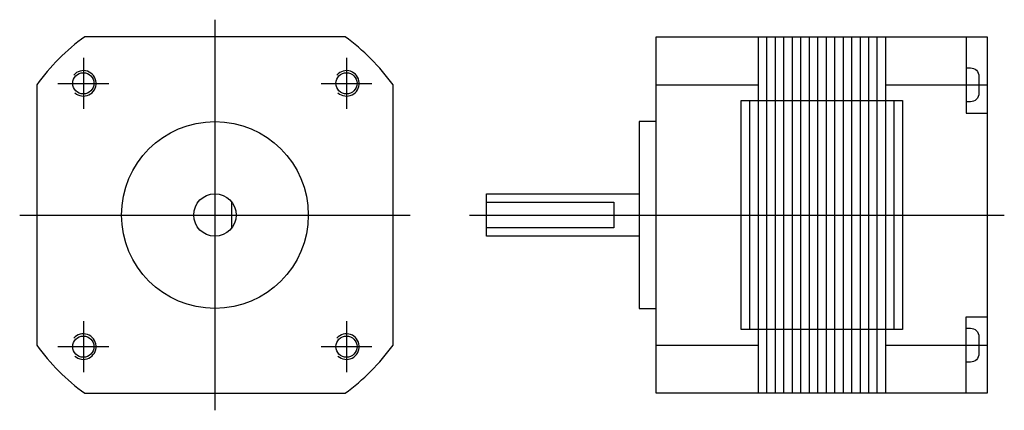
# Model space of a CAD drawing. Extents: x -23 to 93, y -23 to 23.
import ezdxf

# ---------------------------------------------------------------- set-up
doc = ezdxf.new("R2010")
doc.units = 0
doc.header["$LTSCALE"] = 2
doc.linetypes.add('CENTER', pattern=[0])
doc.layers.get('0').update_dxf_attribs({"linetype": 'CONTINUOUS'})
doc.layers.add('CENTER', color=1, linetype='CENTER')

msp = doc.modelspace()

# ---------------------------------------------------------------- linework, layer by layer
at = {"color": 0}
for p, q in [((64, 21), (64, 13.5)), ((65, 21), (65, -21)), ((66, 21), (66, -21)), ((67, 21), (67, -21)), ((68, 21), (68, -21)), ((69, 21), (69, -21)), ((70, 21), (70, -21)), ((71, 21), (71, -21)), ((72, 21), (72, -21)), ((73, 21), (73, -21)), ((74, 21), (74, -21)), ((75, 21), (75, -21)), ((76, 21), (76, -21)), ((77, 21), (77, -21)), ((78, 21), (78, -21)), ((79, 21), (79, 13.5)), ((52, 15.33), (64, 15.33)), ((79, 15.33), (91, 15.33)), ((63, 13.5), (63, -13.5)), ((64, 13.5), (64, -13.5)), ((79, 13.5), (79, -13.5)), ((80, 13.5), (80, -13.5)), ((2, -1.5), (2, 1.5)), ((64, -13.5), (64, -21)), ((79, -13.5), (79, -21)), ((52, -15.33), (64, -15.33)), ((79, -15.33), (91, -15.33))]:
    msp.add_line(p, q, dxfattribs=at)
msp.add_lwpolyline([(-15.33, -21), (15.33, -21, 0.07757), (21, -15.33), (21, 15.33, 0.07757), (15.33, 21), (-15.33, 21, 0.07757), (-21, 15.33), (-21, -15.33, 0.07757)], format="xyb", close=True, dxfattribs=at)
for points in [[(52, -21), (52, 21), (91, 21), (91, -21)], [(62, -13.5), (62, 13.5), (81, 13.5), (81, -13.5)]]:
    msp.add_lwpolyline(points, close=True, dxfattribs=at)
for points in [[(88.5, 21), (88.5, 12), (91, 12)], [(52, 11), (50, 11), (50, -11), (52, -11)], [(50, -2.5), (32, -2.5), (32, 2.5), (50, 2.5)], [(32, 1.5), (47, 1.5), (47, -1.5), (32, -1.5)], [(88.5, -21), (88.5, -12), (91, -12)]]:
    msp.add_lwpolyline(points, dxfattribs=at)
for points in [[(88.5, 17.33), (89, 17.33, -0.414214), (90, 16.33), (90, 14.33, -0.414214), (89, 13.33), (88.5, 13.33)], [(88.5, -13.33), (89, -13.33, -0.414214), (90, -14.33), (90, -16.33, -0.414214), (89, -17.33), (88.5, -17.33)]]:
    msp.add_lwpolyline(points, format="xyb", dxfattribs=at)
for centre, radius in [((-15.5, 15.5), 1.25), ((15.5, 15.5), 1.25), ((0, 0), 11), ((0, 0), 2.5), ((-15.5, -15.5), 1.25), ((15.5, -15.5), 1.25)]:
    msp.add_circle(centre, radius, dxfattribs=at)
for centre in [(-15.5, 15.5), (15.5, 15.5), (-15.5, -15.5), (15.5, -15.5)]:
    msp.add_arc(centre, 1.5, 227.9808, 139.0038, dxfattribs=at)
at = {"layer": 'CENTER', "color": 0}
for p, q in [((0, 23), (0, -23)), ((-15.5, 18.5), (-15.5, 12.5)), ((15.5, 18.5), (15.5, 12.5)), ((-18.5, 15.5), (-12.5, 15.5)), ((12.5, 15.5), (18.5, 15.5)), ((-23, 0), (23, 0)), ((30, 0), (93, 0)), ((-15.5, -12.5), (-15.5, -18.5)), ((15.5, -12.5), (15.5, -18.5)), ((-18.5, -15.5), (-12.5, -15.5)), ((12.5, -15.5), (18.5, -15.5))]:
    msp.add_line(p, q, dxfattribs=at)

doc.saveas('drawing.dxf')
